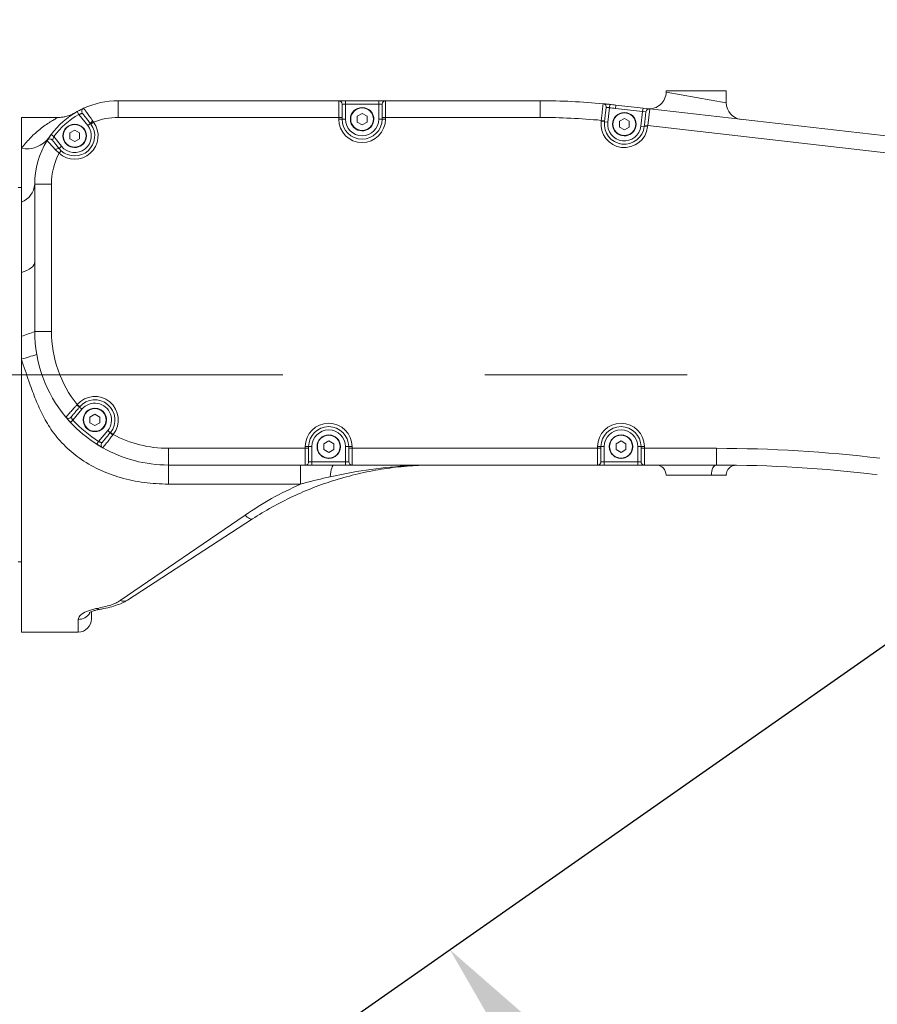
# Model space of a CAD drawing. Header units: millimetres. Extents: x 51337 to 61814, y -21781 to -12277.
# Tile 134 of 256: x 55930 to 56187, y -14596 to -14301. Entities that reach past the tile are written whole.
import ezdxf

# ---------------------------------------------------------------- set-up
doc = ezdxf.new("R2010")
doc.units = ezdxf.units.MM
doc.header["$LTSCALE"] = 0.3175
doc.linetypes.add('CENTER', pattern=[50.8, 31.75, -6.35, 6.35, -6.35])
for name, color, linetype, lineweight in [('1轮廓实线层', 7, 'Continuous', 18), ('7标注层', 4, 'Continuous', 13), ('cen', 2, 'CENTER', 18), ('sub', 1, 'Continuous', 18), ('粗实线', 7, 'Continuous', 18)]:
    doc.layers.add(name, color=color, linetype=linetype, lineweight=lineweight)
doc.styles.add('标准汉字', font='gbenor.shx', dxfattribs={"bigfont": 'gbcbig.shx'})
doc.dimstyles.new('M1：18.5', dxfattribs={"dimscale": 18.5, "dimtxt": 3.5, "dimasz": 2.5, "dimexe": 2, "dimexo": 0, "dimgap": 1.5, "dimtad": 1, "dimdec": 4, "dimdsep": 46, "dimtxsty": '标准汉字', "dimcen": 5, "dimdle": 5, "dimclrd": 1, "dimclre": 1, "dimclrt": 256, "dimadec": 4, "dimazin": 2, "dimtfac": 1, "dimtdec": 4, "dimtmove": 2, "dimatfit": 3, "dimfxl": 1, "dimfrac": 2, "dimtolj": 1, "dimarcsym": 0})

# ---------------------------------------------------------------- blocks, each defined once
blk = doc.blocks.new('*D3')
at = {"layer": '7标注层', "color": 1, "lineweight": -2, "ltscale": 30, "transparency": 16777216}
for p, q in [((55222.94, -14407.21), (55222.94, -14178.82)), ((56304.94, -14336.23), (56304.94, -14178.82)), ((55269.19, -14215.82), (56258.69, -14215.82))]:
    blk.add_line(p, q, dxfattribs=at)
at = {"layer": '7标注层', "color": 1, "lineweight": 18, "transparency": 16777216}
for points in [[(55269.19, -14208.11), (55269.19, -14223.53), (55222.94, -14215.82)], [(56258.69, -14223.53), (56258.69, -14208.11), (56304.94, -14215.82)]]:
    blk.add_solid(points, dxfattribs=at)
at = {"layer": 'Defpoints', "color": 0, "lineweight": 18, "transparency": 16777216}
for p in [(56304.94, -14215.82), (56304.94, -14336.23), (55222.94, -14407.21)]:
    blk.add_point(p, dxfattribs=at)
at = {"layer": '7标注层', "transparency": 16777216, "insert": (55763.94, -14155.69), "char_height": 64.75, "attachment_point": 5, "style": '标准汉字'}
blk.add_mtext('\\A1;1082', dxfattribs=at)
blk = doc.blocks.new('*D9')
at = {"layer": '7标注层', "color": 1, "lineweight": -2, "ltscale": 30, "transparency": 16777216}
blk.add_arc((55409.45, -14407.21), 236.69, 285.2137, 348.7863, dxfattribs=at)
at = {"layer": '7标注层', "color": 1, "lineweight": 18, "transparency": 16777216}
for points in [[(55649.29, -14453.99), (55633.95, -14452.48), (55646.14, -14407.21)], [(55470.27, -14628), (55472.85, -14643.2), (55425.96, -14643.32)]]:
    blk.add_solid(points, dxfattribs=at)
at = {"layer": 'Defpoints', "color": 0, "lineweight": 18, "transparency": 16777216}
for p in [(55222.94, -14407.21), (56304.94, -14407.21), (55582.55, -14568.63), (55422.46, -14593.26), (55497.93, -15672.62)]:
    blk.add_point(p, dxfattribs=at)
at = {"layer": '7标注层', "transparency": 16777216, "insert": (55538.58, -14527.62), "char_height": 64.75, "attachment_point": 5, "rotation": 47, "style": '标准汉字'}
blk.add_mtext('\\A1;86%%d', dxfattribs=at)
blk = doc.blocks.new('*D10')
at = {"layer": '7标注层', "color": 1, "lineweight": -2, "ltscale": 30, "transparency": 16777216}
for p, q in [((56234.28, -14306.28), (56112, -14131.66)), ((56428.15, -14407.21), (56641.33, -14407.21))]:
    blk.add_line(p, q, dxfattribs=at)
blk.add_arc((56304.94, -14407.21), 299.39, 8.86, 116.14, dxfattribs=at)
at = {"layer": '7标注层', "color": 1, "lineweight": 18, "transparency": 16777216}
for points in [[(56169.12, -14131.81), (56176.97, -14145.08), (56133.22, -14161.96)], [(56593.07, -14361.69), (56608.44, -14360.5), (56604.33, -14407.21)]]:
    blk.add_solid(points, dxfattribs=at)
at = {"layer": 'Defpoints', "color": 0, "lineweight": 18, "transparency": 16777216}
for p in [(56528.59, -14208.18), (56234.28, -14306.28), (56304.94, -14407.21), (56304.94, -14407.21), (56428.15, -14407.21)]:
    blk.add_point(p, dxfattribs=at)
at = {"layer": '7标注层', "transparency": 16777216, "insert": (56470.95, -14088.32), "char_height": 64.75, "attachment_point": 5, "rotation": 332.5, "style": '标准汉字'}
blk.add_mtext('\\A1;125%%d', dxfattribs=at)
blk = doc.blocks.new('*D11')
at = {"layer": '7标注层', "color": 1, "lineweight": -2, "ltscale": 30, "transparency": 16777216}
for p, q in [((56428.15, -14407.21), (56641.9, -14407.21)), ((56204.02, -14477.88), (56028.93, -14600.48))]:
    blk.add_line(p, q, dxfattribs=at)
blk.add_arc((56304.94, -14407.21), 299.95, 223.8433, 351.1567, dxfattribs=at)
at = {"layer": '7标注层', "color": 1, "lineweight": 18, "transparency": 16777216}
for points in [[(56609.02, -14453.91), (56593.65, -14452.73), (56604.9, -14407.21)], [(56094.56, -14610.09), (56082.65, -14619.88), (56059.24, -14579.25)]]:
    blk.add_solid(points, dxfattribs=at)
at = {"layer": 'Defpoints', "color": 0, "lineweight": 18, "transparency": 16777216}
for p in [(56304.94, -14407.21), (56304.94, -14407.21), (56428.15, -14407.21), (56204.02, -14477.88), (56270.12, -14705.13)]:
    blk.add_point(p, dxfattribs=at)
at = {"layer": '7标注层', "transparency": 16777216, "insert": (56377.06, -14635.94), "char_height": 64.75, "attachment_point": 5, "rotation": 17.5, "style": '标准汉字'}
blk.add_mtext('\\A1;145%%d', dxfattribs=at)
blk = doc.blocks.new('*D22')
at = {"layer": '7标注层', "color": 1, "lineweight": -2, "ltscale": 30, "transparency": 16777216}
for p, q in [((55222.94, -13506.88), (57572.12, -13506.88)), ((57535.12, -13553.13), (57535.12, -15320.96)), ((57083.27, -15367.21), (57572.12, -15367.21))]:
    blk.add_line(p, q, dxfattribs=at)
at = {"layer": '7标注层', "color": 1, "lineweight": 18, "transparency": 16777216}
for points in [[(57542.83, -13553.13), (57527.41, -13553.13), (57535.12, -13506.88)], [(57527.41, -15320.96), (57542.83, -15320.96), (57535.12, -15367.21)]]:
    blk.add_solid(points, dxfattribs=at)
at = {"layer": 'Defpoints', "color": 0, "lineweight": 18, "transparency": 16777216}
for p in [(55222.94, -13506.88), (57083.27, -15367.21), (57535.12, -15367.21)]:
    blk.add_point(p, dxfattribs=at)
at = {"layer": '7标注层', "transparency": 16777216, "insert": (57474.99, -14437.04), "char_height": 64.75, "attachment_point": 5, "rotation": 90, "style": '标准汉字'}
blk.add_mtext('\\A1;1860.3', dxfattribs=at)

msp = doc.modelspace()

# ---------------------------------------------------------------- linework, layer by layer
at = {"layer": '1轮廓实线层', "ltscale": 30}
for points in [[(55947.69096, -14328.41674), (55948.32638, -14328.07144), (55949.56692, -14327.46346)], [(56032.94446, -14327.20784), (56033.80364, -14327.31493), (56034.85876, -14327.77774)], [(56105.09608, -14326.0991), (56106.05635, -14326.19239), (56107.09654, -14326.29874)], [(56111.44446, -14328.70784), (56112.30364, -14328.81493), (56113.35876, -14329.27774)], [(55946.90596, -14332.20784), (55947.76514, -14332.31493), (55948.82026, -14332.77774)], [(55938.64388, -14337.12024), (55939.36986, -14336.00622), (55939.86659, -14335.31222)], [(55930.94446, -14376.60832), (55931.82942, -14376.31122), (55932.62198, -14375.97545), (55933.3115, -14375.60551), (55933.88873, -14375.20636), (55934.34593, -14374.78335), (55934.67695, -14374.34217), (55934.87736, -14373.88874), (55934.94446, -14373.42915)], [(55952.94446, -14417.20784), (55953.80364, -14417.31493), (55954.85876, -14417.77774)], [(56022.94446, -14425.20784), (56023.80364, -14425.31493), (56024.85876, -14425.77774)], [(56110.44446, -14425.20784), (56111.30364, -14425.31493), (56112.35876, -14425.77774)], [(56023.38159, -14437.7231), (56023.48659, -14436.9393), (56023.60291, -14436.24043), (56023.72919, -14435.63467), (56023.86396, -14435.12909), (56024.00564, -14434.7296), (56024.15257, -14434.44086), (56024.30304, -14434.26626), (56024.45528, -14434.20784)], [(56137.49729, -14437.20784), (56137.52645, -14436.62257), (56137.61281, -14436.05979), (56137.75305, -14435.54113), (56137.94179, -14435.08652), (56138.17176, -14434.71343), (56138.43414, -14434.4362), (56138.71883, -14434.26548), (56139.0149, -14434.20784)], [(56000.1019, -14450.34078), (55999.92859, -14450.40863), (55999.71769, -14450.41231), (55999.47315, -14450.35178), (55999.19956, -14450.22814), (55998.90205, -14450.04374), (55998.58619, -14449.80201), (55998.25791, -14449.5075), (55997.92335, -14449.16573)]]:
    msp.add_lwpolyline(points, dxfattribs=at)
for centre, radius, start, end in [((56118.94446, -14322.60822), 5, 263.5, 359.9897022), ((55950.00215, -14328.36406), 1, 114.4729109, 218.5794692), ((55959.94446, -14350.20784), 25, 90, 114.4729109), ((56025.94446, -14326.20784), 1, 0, 90), ((56039.94446, -14326.20784), 1, 90, 180), ((56086.23582, -14525.20784), 200, 84.5888928, 90), ((56105.00178, -14327.09464), 1, 353.2369303, 84.5888928), ((56086.23582, -14525.20784), 199, 83.5, 84.0129541), ((56086.23582, -14525.20784), 200, 83.5, 84.0129541), ((56118.91616, -14328.64381), 1, 83.5, 173.2369303), ((56146.94446, -14325.79842), 5, 179.9454892, 263.5), ((55959.94446, -14350.20784), 25, 119.349779, 143.4285564), ((55959.94446, -14350.20784), 24, 119.349779, 143.4285564), ((55959.94446, -14350.20784), 20, 90, 111.5979806), ((56032.94446, -14330.70784), 3.5, 180, 56.8423804), ((56086.23582, -14525.20784), 195, 84.6166307, 90), ((56111.44446, -14332.20784), 3.5, 180, 56.8423804), ((55946.90596, -14335.70784), 7, 228.1132355, 35.8109552), ((55946.90596, -14335.70784), 6, 228.1132355, 35.8109552), ((55946.90596, -14335.70784), 5, 218.5794692, 38.5794692), ((55946.90596, -14335.70784), 3.5, 180, 56.8423804), ((55954.24202, -14334.0559), 3.37133, 124.1839501, 141.6960675), ((56032.94446, -14330.70784), 7, 180, 0), ((56032.94446, -14330.70784), 6, 180, 0), ((56032.94446, -14330.70784), 5, 180, 0), ((56111.44446, -14332.20784), 7, 173.2369303, 353.2369303), ((56111.44446, -14332.20784), 6, 173.2369303, 353.2369303), ((56111.44446, -14332.20784), 5, 173.2369303, 353.2369303), ((55932.56608, -14331.29599), 8.2804, 258.7062561, 323.5912622), ((55959.94446, -14350.20784), 25, 148.4324201, 180), ((55939.4959, -14337.64374), 1, 38.5794692, 148.4324201), ((55959.94446, -14350.20784), 20, 152.3262102, 180), ((55942.22341, -14340.77851), 1.3291, 90.341294, 140.9143732), ((55928.59601, -14349.64793), 6.37309, 291.6227902, 354.9597528), ((55920.29435, -14360.22963), 37.00194, 286.7278195, 293.3238624), ((55974.94446, -14394.20784), 40, 180, 219.9610356), ((55974.94446, -14394.20784), 35, 180, 218.7666102), ((55887.57727, -14253.20355), 155.51102, 286.1927088, 287.967187), ((55952.94446, -14420.70784), 7, 321.5189708, 139.0828823), ((55952.94446, -14420.70784), 6, 321.5189708, 139.0828823), ((55952.94446, -14420.70784), 5, 320.3009265, 140.3009265), ((55952.24583, -14410.97479), 7.08276, 228.2562011, 236.4165699), ((55952.94446, -14420.70784), 3.5, 180, 56.8423804), ((55945.05168, -14419.25623), 1, 219.9610356, 320.3009265), ((55974.94446, -14394.20784), 40, 222.9350407, 237.6668123), ((55974.94446, -14394.20784), 39, 222.9350407, 237.6668123), ((56022.94446, -14428.70784), 7, 0, 180), ((56110.44446, -14428.70784), 7, 0, 180), ((55962.63989, -14419.60382), 7.08276, 224.1852831, 232.345652), ((56022.94446, -14428.70784), 6, 0, 180), ((56022.94446, -14428.70784), 5, 0, 180), ((56110.44446, -14428.70784), 6, 0, 180), ((56110.44446, -14428.70784), 5, 0, 180), ((55955.82342, -14428.19881), 1, 140.3009265, 240.6408174), ((55974.94446, -14394.20784), 35, 241.8352428, 270), ((56022.94446, -14428.70784), 3.5, 180, 56.8423804), ((56110.44446, -14428.70784), 3.5, 180, 56.8423804), ((55974.94446, -14394.20784), 40, 240.6408174, 270), ((56139.0149, -14834.20784), 405, 83.0617773, 90), ((56015.94446, -14433.20784), 1, 270, 0), ((56029.94446, -14433.20784), 1, 180, 270), ((56103.44446, -14433.20784), 1, 270, 0), ((56117.44446, -14433.20784), 1, 180, 270), ((56120.94446, -14437.20784), 3, 0, 90), ((56139.0149, -14834.20784), 400, 83.0855021, 90), ((55961.46186, -14472.51339), 2.45163, 247.6335889, 300.5365393), ((55954.23883, -14476.63315), 0.79382, 217.2603096, 272.5276282), ((55947.98726, -14476.37726), 4.02894, 269.3912432, 327.9567289), ((55947.94446, -14480.20784), 4, 270, 0)]:
    msp.add_arc(centre, radius, start, end, dxfattribs=at)
at = {"layer": 'cen', "ltscale": 30}
msp.add_line((55222.94446, -14407.20784), (56304.94446, -14407.20784), dxfattribs=at)
at = {"layer": 'sub', "color": 4, "ltscale": 30}
msp.add_arc((55222.94446, -15367.20784), 1860.32904, 295, 195, dxfattribs=at)
at = {"layer": '粗实线', "ltscale": 30}
for p, q in [((56123.94446, -14322.20784), (56123.94446, -14322.60822)), ((56123.94446, -14322.20784), (56141.94446, -14322.20784)), ((56123.94446, -14322.60822), (56141.94445, -14325.79842)), ((56141.94446, -14325.79842), (56141.94446, -14322.20784)), ((55959.94446, -14325.20784), (55959.94446, -14330.20784)), ((55959.94446, -14325.20784), (56025.94446, -14325.20784)), ((56025.94446, -14330.20784), (56025.94446, -14325.20784)), ((56027.94446, -14325.20784), (56025.94446, -14325.20784)), ((56026.94446, -14326.20784), (56026.94446, -14330.20784)), ((56026.94446, -14326.20784), (56027.94446, -14326.20784)), ((56027.94446, -14325.20784), (56027.94446, -14326.20784)), ((56027.94446, -14325.20784), (56037.94446, -14325.20784)), ((56027.94446, -14326.20784), (56027.94446, -14330.70784)), ((56037.94446, -14326.20784), (56027.94446, -14326.20784)), ((56037.94446, -14326.20784), (56037.94446, -14325.20784)), ((56039.94446, -14325.20784), (56037.94446, -14325.20784)), ((56037.94446, -14326.20784), (56038.94446, -14326.20784)), ((56037.94446, -14330.70784), (56037.94446, -14326.20784)), ((56038.94446, -14330.20784), (56038.94446, -14326.20784)), ((56039.94446, -14325.20784), (56039.94446, -14330.20784)), ((56039.94446, -14325.20784), (56086.23582, -14325.20784)), ((56086.23582, -14325.20784), (56086.23582, -14330.20784)), ((56106.99224, -14327.29328), (56106.47925, -14331.61902)), ((56107.09654, -14326.29874), (56106.99224, -14327.29328)), ((56108.76326, -14327.48704), (56108.87646, -14326.49347)), ((56116.929, -14328.41741), (56108.76326, -14327.48704)), ((56108.87646, -14326.49347), (56117.0422, -14327.42383)), ((56116.929, -14328.41741), (56117.0422, -14327.42383)), ((56119.02937, -14327.65024), (56117.0422, -14327.42383)), ((56119.02937, -14327.65024), (56118.4451, -14332.61602)), ((56119.02937, -14327.65024), (56192.38122, -14336.00763)), ((55941.88536, -14330.20784), (55930.94446, -14330.20784)), ((55930.94446, -14330.20784), (55930.94446, -14339.41605)), ((55946.73867, -14328.98017), (55947.0442, -14328.78733)), ((55948.1811, -14329.28839), (55947.69096, -14328.41674)), ((55950.81468, -14332.58984), (55948.1811, -14329.28839)), ((56025.94446, -14330.20784), (55959.94446, -14330.20784)), ((56025.94446, -14330.70784), (56025.94446, -14330.20784)), ((56025.94446, -14330.20784), (56026.94446, -14330.20784)), ((56026.94446, -14330.20784), (56026.94446, -14330.70784)), ((56032.94446, -14328.98784), (56031.45489, -14329.84784)), ((56031.45489, -14329.84784), (56031.45489, -14331.56784)), ((56034.43402, -14329.84784), (56032.94446, -14328.98784)), ((56034.43402, -14331.56784), (56034.43402, -14329.84784)), ((56038.94446, -14330.20784), (56039.94446, -14330.20784)), ((56038.94446, -14330.70784), (56038.94446, -14330.20784)), ((56039.94446, -14330.20784), (56039.94446, -14330.70784)), ((56086.23582, -14330.20784), (56039.94446, -14330.20784)), ((56111.44446, -14330.48784), (56109.95489, -14331.34784)), ((56112.93402, -14331.34784), (56111.44446, -14330.48784)), ((56116.40967, -14332.79666), (56116.929, -14328.41741)), ((56116.929, -14328.41741), (56117.92312, -14328.52605)), ((56117.45206, -14332.49826), (56117.92312, -14328.52605)), ((55950.81468, -14332.58984), (55951.59642, -14331.96624)), ((55951.77167, -14332.19716), (55951.59642, -14331.96624)), ((55951.77167, -14332.19716), (55952.58262, -14331.61205)), ((55952.34783, -14331.26701), (55952.58262, -14331.61205)), ((56025.94446, -14330.70784), (56026.94446, -14330.70784)), ((56026.94446, -14330.70784), (56027.94446, -14330.70784)), ((56031.45489, -14331.56784), (56032.94446, -14332.42784)), ((56032.94446, -14332.42784), (56034.43402, -14331.56784)), ((56037.94446, -14330.70784), (56038.94446, -14330.70784)), ((56038.94446, -14330.70784), (56039.94446, -14330.70784)), ((56104.49317, -14331.38349), (56104.53059, -14331.06794)), ((56104.49317, -14331.38349), (56105.48621, -14331.50125)), ((56104.53059, -14331.06794), (56105.52363, -14331.1857)), ((56105.52363, -14331.1857), (56105.48621, -14331.50125)), ((56105.48621, -14331.50125), (56106.47925, -14331.61902)), ((56109.95489, -14331.34784), (56109.95489, -14333.06784)), ((56109.95489, -14333.06784), (56111.44446, -14333.92784)), ((56111.44446, -14333.92784), (56112.93402, -14333.06784)), ((56112.93402, -14333.06784), (56112.93402, -14331.34784)), ((56116.40967, -14332.79666), (56117.40271, -14332.91442)), ((56117.40271, -14332.91442), (56117.45206, -14332.49826)), ((56117.40271, -14332.91442), (56118.39575, -14333.03218)), ((56117.45206, -14332.49826), (56118.4451, -14332.61602)), ((56118.4451, -14332.61602), (56118.39575, -14333.03218)), ((56191.55903, -14340.9463), (56118.4451, -14332.61602)), ((55939.86659, -14335.31222), (55940.66971, -14335.90804)), ((55940.66971, -14335.90804), (55942.99724, -14338.82583)), ((55946.90596, -14333.98784), (55945.4164, -14334.84784)), ((55945.4164, -14334.84784), (55945.4164, -14336.56784)), ((55948.39552, -14334.84784), (55946.90596, -14333.98784)), ((55948.39552, -14336.56784), (55948.39552, -14334.84784)), ((55930.94446, -14339.41605), (55930.94446, -14355.57254)), ((55942.21549, -14339.44943), (55942.99724, -14338.82583)), ((55945.4164, -14336.56784), (55946.90596, -14337.42784)), ((55946.90596, -14337.42784), (55948.39552, -14336.56784)), ((55942.23233, -14340.9191), (55941.19176, -14339.94054)), ((55942.21549, -14339.44943), (55942.9, -14340.17463)), ((55942.23233, -14340.9191), (55942.9, -14340.17463)), ((55930.94446, -14351.20784), (55929.94446, -14351.20784)), ((55934.94446, -14350.20784), (55939.94446, -14350.20784)), ((55934.94446, -14394.20784), (55934.94446, -14350.20784)), ((55939.94446, -14350.20784), (55939.94446, -14394.20784)), ((55930.94446, -14355.57254), (55930.94446, -14376.60832)), ((55930.94446, -14376.60832), (55930.94446, -14395.66576)), ((55939.94446, -14394.20784), (55934.94446, -14394.20784)), ((55930.94446, -14395.66576), (55930.94446, -14402.54533)), ((55930.94446, -14402.54533), (55930.94446, -14484.20784)), ((55949.09741, -14417.51406), (55946.39153, -14420.77342)), ((55947.53012, -14416.25945), (55947.65485, -14416.12307)), ((55948.41051, -14416.77804), (55947.65485, -14416.12307)), ((55948.41051, -14416.77804), (55948.328, -14416.8753)), ((55949.09741, -14417.51406), (55948.328, -14416.8753)), ((55945.6594, -14421.45459), (55944.30038, -14419.9166)), ((55946.39153, -14420.77342), (55945.6594, -14421.45459)), ((55952.94446, -14418.98784), (55951.45489, -14419.84784)), ((55951.45489, -14419.84784), (55951.45489, -14421.56784)), ((55951.45489, -14421.56784), (55952.94446, -14422.42784)), ((55954.43402, -14419.84784), (55952.94446, -14418.98784)), ((55952.94446, -14422.42784), (55954.43402, -14421.56784)), ((55954.43402, -14421.56784), (55954.43402, -14419.84784)), ((55954.08563, -14427.16097), (55956.79151, -14423.90161)), ((55957.56092, -14424.54037), (55956.79151, -14423.90161)), ((55957.56092, -14424.54037), (55957.64134, -14424.44137)), ((55958.42416, -14425.06362), (55957.64134, -14424.44137)), ((55953.55078, -14428.00592), (55954.08563, -14427.16097)), ((55958.42416, -14425.06362), (55958.31306, -14425.21132)), ((56022.94446, -14426.98784), (56021.45489, -14427.84784)), ((56024.43402, -14427.84784), (56022.94446, -14426.98784)), ((56110.44446, -14426.98784), (56108.95489, -14427.84784)), ((56111.93402, -14427.84784), (56110.44446, -14426.98784)), ((55955.33314, -14429.07037), (55953.55078, -14428.00592)), ((55974.94446, -14429.20784), (55974.94446, -14434.20784)), ((55974.94446, -14429.20784), (56015.94446, -14429.20784)), ((56015.94446, -14429.20784), (56015.94446, -14428.70784)), ((56016.94446, -14428.70784), (56015.94446, -14428.70784)), ((56015.94446, -14434.20784), (56015.94446, -14429.20784)), ((56016.94446, -14429.20784), (56015.94446, -14429.20784)), ((56016.94446, -14428.70784), (56016.94446, -14429.20784)), ((56017.94446, -14428.70784), (56016.94446, -14428.70784)), ((56016.94446, -14429.20784), (56016.94446, -14433.20784)), ((56017.94446, -14428.70784), (56017.94446, -14433.20784)), ((56021.45489, -14427.84784), (56021.45489, -14429.56784)), ((56021.45489, -14429.56784), (56022.94446, -14430.42784)), ((56022.94446, -14430.42784), (56024.43402, -14429.56784)), ((56024.43402, -14429.56784), (56024.43402, -14427.84784)), ((56028.94446, -14428.70784), (56027.94446, -14428.70784)), ((56027.94446, -14433.20784), (56027.94446, -14428.70784)), ((56028.94446, -14429.20784), (56028.94446, -14428.70784)), ((56029.94446, -14428.70784), (56028.94446, -14428.70784)), ((56028.94446, -14433.20784), (56028.94446, -14429.20784)), ((56029.94446, -14429.20784), (56028.94446, -14429.20784)), ((56029.94446, -14428.70784), (56029.94446, -14429.20784)), ((56029.94446, -14429.20784), (56103.44446, -14429.20784)), ((56029.94446, -14429.20784), (56029.94446, -14434.20784)), ((56103.44446, -14429.20784), (56103.44446, -14428.70784)), ((56104.44446, -14428.70784), (56103.44446, -14428.70784)), ((56103.44446, -14434.20784), (56103.44446, -14429.20784)), ((56104.44446, -14429.20784), (56103.44446, -14429.20784)), ((56104.44446, -14428.70784), (56104.44446, -14429.20784)), ((56105.44446, -14428.70784), (56104.44446, -14428.70784)), ((56104.44446, -14429.20784), (56104.44446, -14433.20784)), ((56105.44446, -14428.70784), (56105.44446, -14433.20784)), ((56108.95489, -14427.84784), (56108.95489, -14429.56784)), ((56108.95489, -14429.56784), (56110.44446, -14430.42784)), ((56110.44446, -14430.42784), (56111.93402, -14429.56784)), ((56111.93402, -14429.56784), (56111.93402, -14427.84784)), ((56115.44446, -14433.20784), (56115.44446, -14428.70784)), ((56116.44446, -14428.70784), (56115.44446, -14428.70784)), ((56117.44446, -14428.70784), (56116.44446, -14428.70784)), ((56116.44446, -14429.20784), (56116.44446, -14428.70784)), ((56116.44446, -14433.20784), (56116.44446, -14429.20784)), ((56117.44446, -14429.20784), (56116.44446, -14429.20784)), ((56117.44446, -14428.70784), (56117.44446, -14429.20784)), ((56117.44446, -14429.20784), (56139.0149, -14429.20784)), ((56117.44446, -14429.20784), (56117.44446, -14434.20784)), ((56139.0149, -14429.20784), (56139.0149, -14434.20784)), ((56017.94446, -14433.20784), (56016.94446, -14433.20784)), ((56017.94446, -14433.20784), (56017.94446, -14434.20784)), ((56017.94446, -14433.20784), (56027.94446, -14433.20784)), ((56027.94446, -14434.20784), (56027.94446, -14433.20784)), ((56028.94446, -14433.20784), (56027.94446, -14433.20784)), ((56105.44446, -14433.20784), (56104.44446, -14433.20784)), ((56105.44446, -14433.20784), (56105.44446, -14434.20784)), ((56105.44446, -14433.20784), (56115.44446, -14433.20784)), ((56116.44446, -14433.20784), (56115.44446, -14433.20784)), ((56115.44446, -14434.20784), (56115.44446, -14433.20784)), ((56015.94446, -14434.20784), (55974.94446, -14434.20784)), ((55974.94446, -14439.92981), (55974.94446, -14434.20784)), ((56014.51274, -14439.92981), (56014.51274, -14434.20784)), ((56015.94446, -14434.20784), (56017.94446, -14434.20784)), ((56027.94446, -14434.20784), (56017.94446, -14434.20784)), ((56027.94446, -14434.20784), (56029.94446, -14434.20784)), ((56103.44446, -14434.20784), (56029.94446, -14434.20784)), ((56103.44446, -14434.20784), (56105.44446, -14434.20784)), ((56115.44446, -14434.20784), (56105.44446, -14434.20784)), ((56115.44446, -14434.20784), (56117.44446, -14434.20784)), ((56139.0149, -14434.20784), (56117.44446, -14434.20784)), ((56137.49729, -14437.20784), (56123.94446, -14437.20784)), ((56141.94445, -14437.20784), (56137.49729, -14437.20784)), ((56014.51274, -14439.92981), (55974.94446, -14439.92981)), ((55960.52895, -14474.78058), (55997.92335, -14449.16573)), ((56000.1019, -14450.34078), (55962.7075, -14474.62499)), ((55929.94446, -14463.20784), (55930.94446, -14463.20784)), ((55947.94446, -14484.20784), (55947.94446, -14480.40597)), ((55951.94446, -14478.24404), (55951.94446, -14480.20784)), ((55930.94446, -14484.20784), (55947.94446, -14484.20784))]:
    msp.add_line(p, q, dxfattribs=at)
for centre, radius in [((56032.94446, -14330.70784), 3.5), ((56032.94446, -14330.70784), 3.4), ((56111.44446, -14332.20784), 3.5), ((56111.44446, -14332.20784), 3.4), ((55946.90596, -14335.70784), 3.5), ((55946.90596, -14335.70784), 3.4), ((55952.94446, -14420.70784), 3.5), ((55952.94446, -14420.70784), 3.4), ((56022.94446, -14428.70784), 3.5), ((56022.94446, -14428.70784), 3.4), ((56110.44446, -14428.70784), 3.5), ((56110.44446, -14428.70784), 3.4)]:
    msp.add_circle(centre, radius, dxfattribs=at)
for points, knots in [([(55949.58788, -14327.45391), (55949.57994, -14327.45752), (55949.5585, -14327.46727), (55949.33397, -14327.57004), (55948.8961, -14327.7795), (55948.32209, -14328.06897), (55947.90192, -14328.3005), (55947.69096, -14328.41674)], [0, 0, 0, 0, 30223.183717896, 81623.222691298, 134549.682941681, 188106.694019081, 242109.345235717, 242109.345235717, 242109.345235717, 242109.345235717]), ([(55949.58788, -14327.45391), (55949.6198, -14327.49732), (55949.68355, -14327.58405), (55950.17845, -14328.25917), (55950.90779, -14329.26067), (55951.67971, -14330.3299), (55952.17604, -14331.02605), (55952.34783, -14331.26701)], [0, 0, 0, 0, 52879.430459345, 105630.81811533, 158807.951899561, 213280.737603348, 242116.721910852, 242116.721910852, 242116.721910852, 242116.721910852]), ([(56104.53059, -14331.06794), (56104.59413, -14330.50919), (56104.72123, -14329.39169), (56104.89073, -14327.90238), (56105.01867, -14326.77869), (56105.08644, -14326.18376), (56105.09334, -14326.12313), (56105.09608, -14326.0991)], [0, 0, 0, 0, 52390.77003358, 104782.984175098, 157169.868205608, 209544.117025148, 243950.408563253, 243950.408563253, 243950.408563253, 243950.408563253]), ([(56107.09654, -14326.29874), (56106.94903, -14326.28337), (56106.5776, -14326.24466), (56106.01541, -14326.18806), (56105.50774, -14326.13836), (56105.16252, -14326.10537), (56105.11822, -14326.10119), (56105.09608, -14326.0991)], [0, 0, 0, 0, 34568.489411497, 87047.622865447, 139436.962987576, 191733.50650257, 243975.963556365, 243975.963556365, 243975.963556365, 243975.963556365]), ([(56105.99482, -14327.2124), (56105.99254, -14327.23163), (56105.98679, -14327.28011), (56105.93037, -14327.75585), (56105.82381, -14328.65441), (56105.68258, -14329.84533), (56105.57661, -14330.73891), (56105.52363, -14331.1857)], [0, 0, 0, 0, 34407.872571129, 86785.213568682, 139176.756402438, 191575.382459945, 243973.7596653, 243973.7596653, 243973.7596653, 243973.7596653]), ([(56105.99482, -14327.2124), (56106.00586, -14327.21318), (56106.02793, -14327.21474), (56106.20002, -14327.22723), (56106.45314, -14327.2468), (56106.73352, -14327.27003), (56106.91872, -14327.28668), (56106.99224, -14327.29328)], [0, 0, 0, 0, 52356.636134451, 104720.881860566, 157101.784489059, 209496.807710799, 243984.790063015, 243984.790063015, 243984.790063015, 243984.790063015]), ([(55930.94446, -14339.41605), (55931.7745, -14338.41031), (55933.44021, -14336.39202), (55935.77597, -14334.30943), (55937.72949, -14332.79789), (55939.27973, -14331.74141), (55940.60385, -14330.93198), (55941.46014, -14330.45275), (55941.87258, -14330.23059), (55941.88153, -14330.22628), (55941.88527, -14330.22447)], [0, 0, 0, 0, 65660.696719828, 131766.494673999, 175995.00202547, 220213.720185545, 265466.146745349, 310685.31493325, 343450.193729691, 367011.191229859, 367011.191229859, 367011.191229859, 367011.191229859]), ([(55946.73835, -14328.96813), (55946.73544, -14328.96976), (55946.72352, -14328.97645), (55946.66894, -14329.0064), (55946.55815, -14329.06555), (55946.37064, -14329.16227), (55946.01333, -14329.33463), (55945.30208, -14329.6352), (55944.33207, -14329.93325), (55943.11139, -14330.17212), (55942.31654, -14330.17757), (55941.88349, -14330.18054)], [0, 0, 0, 0, 10450.765421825, 42822.71659346, 61784.554696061, 78294.179571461, 105283.164487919, 148733.377618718, 243996.302423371, 320983.010925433, 413131.537409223, 413131.537409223, 413131.537409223, 413131.537409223]), ([(55948.1811, -14329.28839), (55948.29481, -14329.24778), (55948.52241, -14329.16649), (55948.83535, -14329.07762), (55949.07744, -14329.01826), (55949.20385, -14328.99114), (55949.21594, -14328.9886), (55949.2204, -14328.98766)], [0, 0, 0, 0, 53740.068907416, 107569.948914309, 160797.350252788, 212097.05860242, 242105.097596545, 242105.097596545, 242105.097596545, 242105.097596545]), ([(55951.59642, -14331.96624), (55951.4467, -14331.77855), (55951.0151, -14331.2375), (55950.34962, -14330.40325), (55949.72427, -14329.61932), (55949.3019, -14329.08983), (55949.24757, -14329.02172), (55949.2204, -14328.98766)], [0, 0, 0, 0, 29066.308676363, 83790.882321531, 136970.488484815, 189532.366093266, 242115.675839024, 242115.675839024, 242115.675839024, 242115.675839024]), ([(55939.86659, -14335.31222), (55939.75305, -14335.46747), (55939.49718, -14335.81735), (55939.14918, -14336.32745), (55938.86582, -14336.76324), (55938.67968, -14337.06168), (55938.65578, -14337.10077), (55938.64388, -14337.12024)], [0, 0, 0, 0, 42621.766054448, 96052.873381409, 146175.83473823, 194263.620717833, 241987.089559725, 241987.089559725, 241987.089559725, 241987.089559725]), ([(55940.27764, -14337.02014), (55940.2811, -14337.0076), (55940.28812, -14336.98212), (55940.34302, -14336.79284), (55940.42961, -14336.5236), (55940.54113, -14336.21353), (55940.63029, -14336.0017), (55940.66971, -14335.90804)], [0, 0, 0, 0, 46006.124085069, 93452.624980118, 144147.604306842, 198738.101143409, 242009.127605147, 242009.127605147, 242009.127605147, 242009.127605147]), ([(55941.19176, -14339.94054), (55940.81123, -14339.52397), (55940.04573, -14338.68596), (55939.19262, -14337.73534), (55938.71507, -14337.20027), (55938.66486, -14337.14383), (55938.64388, -14337.12024)], [0, 0, 0, 0, 53543.639837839, 107713.210868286, 159168.76518405, 196122.998709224, 196122.998709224, 196122.998709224, 196122.998709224]), ([(55940.27764, -14337.02014), (55940.29371, -14337.04028), (55940.33222, -14337.08856), (55940.69828, -14337.54746), (55941.35062, -14338.36523), (55941.92742, -14339.08831), (55942.21549, -14339.44943)], [0, 0, 0, 0, 36623.32351683, 87776.963478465, 142020.307938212, 196140.305658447, 196140.305658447, 196140.305658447, 196140.305658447]), ([(55974.94446, -14439.92981), (55972.52805, -14439.83714), (55967.69618, -14439.65183), (55960.67814, -14438.14945), (55954.0797, -14435.70559), (55948.3155, -14432.37549), (55943.50348, -14428.23693), (55939.81396, -14423.76109), (55937.06381, -14418.94763), (55934.97042, -14414.09537), (55932.99396, -14408.59122), (55931.6848, -14404.72928), (55930.94446, -14402.54533)], [0, 0, 0, 0, 51466.277263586, 102912.576171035, 152759.837037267, 202560.698887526, 246416.01043236, 290265.505508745, 327877.357122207, 365684.402655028, 403453.845194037, 452611.993055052, 452611.993055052, 452611.993055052, 452611.993055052]), ([(55944.2852, -14419.8985), (55944.32134, -14419.85767), (55944.39357, -14419.77607), (55944.95647, -14419.14104), (55945.78916, -14418.20458), (55946.70119, -14417.18291), (55947.30298, -14416.51249), (55947.53012, -14416.25945)], [0, 0, 0, 0, 52223.755810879, 104375.929691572, 156778.084375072, 209884.768012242, 242081.444274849, 242081.444274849, 242081.444274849, 242081.444274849]), ([(55948.328, -14416.8753), (55948.15305, -14417.08604), (55947.68993, -14417.64388), (55946.98597, -14418.49184), (55946.34161, -14419.268), (55945.90519, -14419.79369), (55945.84913, -14419.86122), (55945.82109, -14419.89499)], [0, 0, 0, 0, 32317.848643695, 85550.402454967, 137962.352933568, 190022.662835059, 242095.122436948, 242095.122436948, 242095.122436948, 242095.122436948]), ([(55944.2852, -14419.8985), (55944.29106, -14419.90549), (55944.30642, -14419.92383), (55944.46318, -14420.11037), (55944.77028, -14420.46826), (55945.18356, -14420.93774), (55945.50052, -14421.28201), (55945.6594, -14421.45459)], [0, 0, 0, 0, 31811.495743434, 83386.143030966, 135885.348834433, 188845.45734292, 242079.390429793, 242079.390429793, 242079.390429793, 242079.390429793]), ([(55946.39153, -14420.77342), (55946.32375, -14420.67744), (55946.18821, -14420.48552), (55946.01759, -14420.22102), (55945.89271, -14420.01714), (55945.82961, -14419.9096), (55945.82344, -14419.89902), (55945.82109, -14419.89499)], [0, 0, 0, 0, 53130.285584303, 106237.716310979, 158881.524387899, 210400.314423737, 242096.573787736, 242096.573787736, 242096.573787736, 242096.573787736]), ([(55955.05401, -14427.56005), (55955.06476, -14427.54711), (55955.09331, -14427.51271), (55955.38879, -14427.15679), (55955.97598, -14426.4495), (55956.73711, -14425.53269), (55957.2968, -14424.85851), (55957.56092, -14424.54037)], [0, 0, 0, 0, 31982.771811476, 84975.128709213, 138919.913446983, 193468.958994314, 242211.5161032, 242211.5161032, 242211.5161032, 242211.5161032]), ([(55955.05401, -14427.56005), (55955.04305, -14427.55617), (55955.02103, -14427.54836), (55954.85215, -14427.4866), (55954.60805, -14427.39123), (55954.33741, -14427.27736), (55954.15868, -14427.19474), (55954.08563, -14427.16097)], [0, 0, 0, 0, 50338.60207472, 101119.004253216, 152891.255095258, 205701.18394614, 242204.823539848, 242204.823539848, 242204.823539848, 242204.823539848]), ([(55958.31306, -14425.21132), (55958.00048, -14425.61865), (55957.33745, -14426.4827), (55956.43233, -14427.65417), (55955.73266, -14428.55653), (55955.38008, -14429.01001), (55955.34598, -14429.05386), (55955.33314, -14429.07037)], [0, 0, 0, 0, 48572.018799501, 103031.141801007, 157008.184080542, 210125.138991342, 242204.956511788, 242204.956511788, 242204.956511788, 242204.956511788]), ([(55953.55078, -14428.00592), (55953.68697, -14428.09144), (55954.01925, -14428.3001), (55954.51951, -14428.60157), (55954.96719, -14428.86293), (55955.2737, -14429.03704), (55955.31336, -14429.05928), (55955.33314, -14429.07037)], [0, 0, 0, 0, 36611.07326187, 89332.444525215, 140932.771805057, 191691.343440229, 242195.442410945, 242195.442410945, 242195.442410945, 242195.442410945]), ([(56054.56581, -14434.20784), (56053.86361, -14434.21244), (56050.85009, -14434.23218), (56045.52919, -14434.54001), (56038.597, -14435.40703), (56031.70129, -14436.77239), (56024.93015, -14438.61482), (56018.37694, -14440.90136), (56012.02768, -14443.62313), (56005.86822, -14446.75472), (56002.0239, -14449.1455), (56000.1019, -14450.34078)], [0, 0, 0, 0, 14952.184392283, 64167.554627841, 113382.19710909, 163736.535432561, 214088.334430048, 263499.302882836, 312905.312617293, 363820.056239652, 414725.639163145, 414725.639163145, 414725.639163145, 414725.639163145]), ([(56054.56581, -14434.20784), (56054.54474, -14434.20784), (56050.6588, -14434.20844), (56042.85583, -14434.55756), (56032.44801, -14435.85558), (56025.99508, -14437.18477), (56023.38159, -14437.7231)], [0, 0, 0, 0, 397.84237327, 73365.955678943, 147001.589104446, 197124.963406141, 197124.963406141, 197124.963406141, 197124.963406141]), ([(56141.98024, -14437.20947), (56141.9749, -14437.06051), (56141.9589, -14436.61385), (56142.21064, -14435.94234), (56142.62967, -14435.29782), (56143.11814, -14434.84562), (56143.60634, -14434.54963), (56144.05319, -14434.37658), (56144.4235, -14434.29136), (56144.69799, -14434.25951), (56144.86131, -14434.25248), (56144.94163, -14434.25205), (56144.96497, -14434.25218), (56144.97246, -14434.25224), (56144.97772, -14434.2523), (56144.98255, -14434.25236), (56144.98546, -14434.2524), (56144.98491, -14434.25239), (56144.98456, -14434.25239)], [0, 0, 0, 0, 65555.431599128, 196572.838381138, 307413.135227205, 404024.880061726, 487781.645661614, 558423.01189475, 614804.049742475, 655482.50583104, 679903.414316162, 687864.888957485, 690100.725287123, 691661.742904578, 693485.331844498, 696574.994763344, 703830.052953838, 716347.606955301, 716347.606955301, 716347.606955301, 716347.606955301]), ([(56023.38159, -14437.7231), (56020.78507, -14438.32732), (56017.81031, -14439.01955), (56014.88473, -14439.82712), (56014.51274, -14439.92981)], [0, 0, 0, 0, 96930.584713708, 111050.794174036, 111050.794174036, 111050.794174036, 111050.794174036]), ([(55997.92335, -14449.16573), (56000.51421, -14447.47195), (56005.73556, -14444.05848), (56011.57225, -14441.31298), (56014.51274, -14439.92981)], [0, 0, 0, 0, 55071.808532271, 110985.76164776, 110985.76164776, 110985.76164776, 110985.76164776]), ([(55953.60704, -14477.11375), (55955.0133, -14476.81292), (55957.01631, -14476.38443), (55959.26204, -14475.53186), (55960.10353, -14475.03285), (55960.52895, -14474.78058)], [0, 0, 0, 0, 84295.979167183, 120066.921720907, 156641.481389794, 156641.481389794, 156641.481389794, 156641.481389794]), ([(55954.27049, -14477.4057), (55954.71622, -14477.3335), (55956.00196, -14477.12523), (55957.9833, -14476.63698), (55960.07215, -14475.95722), (55961.63462, -14475.29377), (55962.42622, -14474.78076), (55962.69682, -14474.6054)], [0, 0, 0, 0, 34521.999928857, 99582.748984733, 161952.795113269, 214791.484272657, 242234.444373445, 242234.444373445, 242234.444373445, 242234.444373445]), ([(55947.94446, -14480.40597), (55948.04452, -14480.05131), (55948.24361, -14479.34561), (55949.81784, -14478.25849), (55951.75163, -14477.49861), (55953.15411, -14477.2077), (55953.60704, -14477.11375)], [0, 0, 0, 0, 57429.888614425, 114274.076584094, 169780.260975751, 196256.823268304, 196256.823268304, 196256.823268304, 196256.823268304]), ([(55951.28676, -14478.42304), (55951.2837, -14478.42543), (55951.27528, -14478.43202), (55951.5109, -14478.27555), (55951.98311, -14478.04859), (55952.76393, -14477.7702), (55953.55362, -14477.55003), (55954.12372, -14477.46219), (55954.29812, -14477.43532)], [0, 0, 0, 0, 27358.78270082, 75280.446639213, 130426.311660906, 190483.617517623, 253903.696568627, 281857.364998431, 281857.364998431, 281857.364998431, 281857.364998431])]:
    msp.add_open_spline(points, degree=3, knots=knots, dxfattribs=at)

# ---------------------------------------------------------------- dimensions: what is measured, and where the dimension line sits
at = {"layer": '7标注层', "ltscale": 30}
dim = msp.add_linear_dim(base=(57535.11732, -15367.20784), p1=(55222.94446, -13506.87879), p2=(57083.2735, -15367.20784), angle=270, dimstyle='M1：18.5', override={"dimdec": 1, "dimsah": 1, "dimtzin": 8}, dxfattribs=at)
dim.commit()
dim.dimension.update_dxf_attribs({"geometry": '*D22', "text_midpoint": (57474.99232, -14437.04332)})
for base, line1, line2, picture, middle in [((56528.59384, -14208.17678), ((56304.94446, -14407.20784), (56428.14935, -14407.20784)), ((56304.94446, -14407.20784), (56234.27703, -14306.2843)), '*D10', (56470.94849, -14088.31705)), ((55582.5508, -14568.6293), ((55422.45727, -14593.25654), (55497.93377, -15672.62084)), ((55222.94446, -14407.20784), (56304.94446, -14407.20784)), '*D9', (55538.57816, -14527.62415)), ((56270.12203, -14705.13278), ((56304.94446, -14407.20784), (56204.02092, -14477.87526)), ((56304.94446, -14407.20784), (56428.14935, -14407.20784)), '*D11', (56377.06217, -14635.93598))]:
    dim = msp.add_angular_dim_2l(base=base, line1=line1, line2=line2, dimstyle='M1：18.5', override={"dimtad": 1, "dimtih": 0, "dimtoh": 0, "dimsah": 1, "dimtzin": 8}, dxfattribs=at)
    dim.commit()
    dim.dimension.update_dxf_attribs({"geometry": picture, "text_midpoint": middle})
dim = msp.add_linear_dim(base=(56304.94446, -14215.81887), p1=(55222.94446, -14407.20784), p2=(56304.94446, -14336.22733), dimstyle='M1：18.5', override={"dimsah": 1, "dimtzin": 8}, dxfattribs=at)
dim.commit()
dim.dimension.update_dxf_attribs({"geometry": '*D3', "text_midpoint": (55763.94446, -14155.69387)})

doc.saveas('drawing.dxf')
